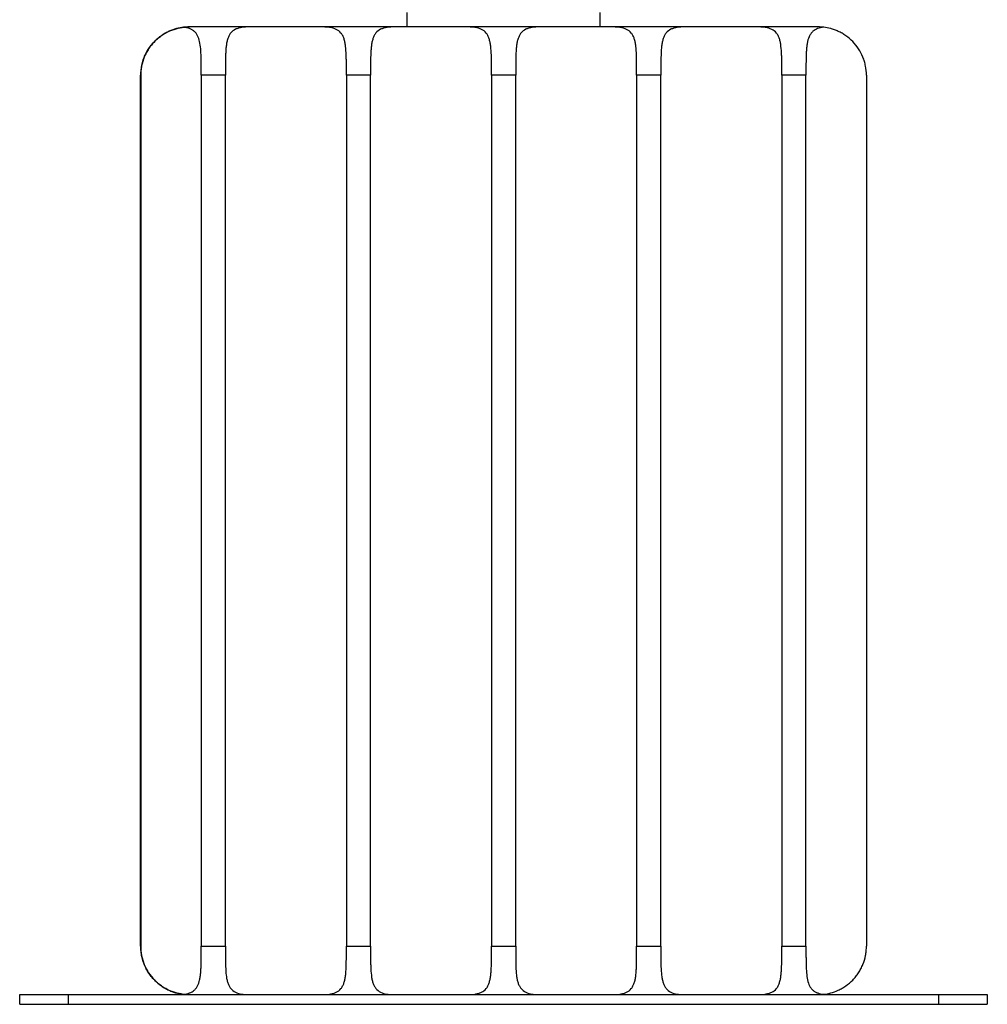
# Paper-space layout '_Izquierda' of a CAD drawing. Header units: millimetres. Extents: x 542 to 942, y -357 to 435.
# Tile 1 of 3: x 642 to 842, y -357 to -153. Entities that reach past the tile are written whole.
import ezdxf

# ---------------------------------------------------------------- set-up
doc = ezdxf.new("R2010")
doc.units = ezdxf.units.MM

psp = doc.layouts.new('_Izquierda')

# ---------------------------------------------------------------- linework, layer by layer
at = {"color": 7, "linetype": 'Continuous', "lineweight": 25}
for p, q in [((722, -151.9), (722, -154.9)), ((762, -154.9), (762, -151.9)), ((807.02, -154.9), (677.01, -154.9)), ((677.01, -154.9), (677.01, -154.9)), ((666.98, -344.9), (666.98, -164.9)), ((666.98, -164.9), (666.98, -164.9)), ((666.98, -164.9), (666.98, -344.9)), ((666.99, -344.9), (666.99, -164.9)), ((666.99, -164.9), (666.99, -164.9)), ((666.99, -164.9), (666.99, -344.9)), ((667, -344.9), (667, -164.9)), ((667, -164.9), (667, -164.9)), ((667, -164.9), (667, -344.9)), ((667.01, -344.9), (667.01, -164.9)), ((667.01, -164.9), (667.01, -164.9)), ((667.01, -164.9), (667.01, -344.9)), ((667.02, -344.9), (667.02, -164.9)), ((667.02, -164.9), (667.02, -164.9)), ((667.02, -164.9), (667.02, -344.9)), ((679.52, -164.9), (679.52, -344.9)), ((684.52, -164.9), (679.52, -164.9)), ((684.52, -344.9), (684.52, -164.9)), ((709.52, -164.9), (709.52, -344.9)), ((714.52, -164.9), (709.52, -164.9)), ((714.52, -344.9), (714.52, -164.9)), ((739.52, -164.9), (739.52, -344.9)), ((744.52, -164.9), (739.52, -164.9)), ((744.52, -344.9), (744.52, -164.9)), ((769.52, -164.9), (769.52, -344.9)), ((774.52, -164.9), (769.52, -164.9)), ((774.52, -344.9), (774.52, -164.9)), ((804.52, -164.9), (799.52, -164.9)), ((799.52, -164.9), (799.52, -344.9)), ((804.52, -344.9), (804.52, -164.9)), ((817.02, -164.9), (817.02, -344.9)), ((666.98, -344.9), (666.98, -344.9)), ((666.99, -344.9), (666.99, -344.9)), ((667, -344.9), (667, -344.9)), ((667.01, -344.9), (667.01, -344.9)), ((667.02, -344.9), (667.02, -344.9)), ((679.52, -344.9), (684.52, -344.9)), ((709.52, -344.9), (714.52, -344.9)), ((739.52, -344.9), (744.52, -344.9)), ((769.52, -344.9), (774.52, -344.9)), ((799.52, -344.9), (804.52, -344.9)), ((642, -356.9), (642, -354.9)), ((642, -354.9), (842, -354.9)), ((652, -354.9), (652, -356.9)), ((832, -356.9), (832, -354.9)), ((842, -354.9), (842, -356.9)), ((642, -356.9), (842, -356.9))]:
    psp.add_line(p, q, dxfattribs=at)
for centre, radius, start, end in [((677.02, -164.9), 9.99, 90, 96.6699), ((807.02, -164.91), 10.01, 83.3339, 90), ((677.02, -344.91), 9.99, 263.3301, 270), ((807.02, -344.9), 10.01, 270, 276.6661)]:
    psp.add_arc(centre, radius, start, end, dxfattribs=at)
for points, knots in [([(667.02, -164.9), (667.02, -164.18), (667.09, -163.47), (667.32, -162.42), (667.42, -162.08), (667.65, -161.39), (667.78, -161.05), (668.23, -160.08), (668.59, -159.47), (669.24, -158.61), (669.47, -158.33), (669.96, -157.81), (670.21, -157.57), (670.74, -157.11), (671.01, -156.9), (671.58, -156.51), (671.87, -156.32), (672.74, -155.84), (673.33, -155.59), (674.5, -155.21), (675.05, -155.08), (675.83, -154.97), (676.09, -154.94), (676.57, -154.91), (676.8, -154.9), (677.01, -154.9)], [0, 0, 0, 0, 0.125, 0.125, 0.1875, 0.1875, 0.25, 0.25, 0.375, 0.375, 0.4375, 0.4375, 0.5, 0.5, 0.5625, 0.5625, 0.625, 0.625, 0.75, 0.75, 0.875, 0.875, 0.9375, 0.9375, 1, 1, 1, 1]), ([(675.86, -154.97), (675.41, -155.02), (674.92, -155.11), (673.9, -155.39), (673.38, -155.57), (672.59, -155.93), (672.33, -156.07), (671.81, -156.36), (671.54, -156.53), (670.78, -157.06), (670.31, -157.46), (669.64, -158.15), (669.42, -158.39), (669.02, -158.89), (668.83, -159.15), (668.48, -159.69), (668.32, -159.96), (668.02, -160.53), (667.88, -160.83), (667.51, -161.73), (667.33, -162.34), (667.14, -163.29), (667.1, -163.61), (667.03, -164.26), (667.02, -164.58), (667.02, -164.9)], [0, 0, 0, 0, 0.125, 0.125, 0.25, 0.25, 0.3125, 0.3125, 0.375, 0.375, 0.5, 0.5, 0.5625, 0.5625, 0.625, 0.625, 0.6875, 0.6875, 0.75, 0.75, 0.875, 0.875, 0.9375, 0.9375, 1, 1, 1, 1]), ([(679.52, -164.9), (679.52, -164.25), (679.52, -163.61), (679.52, -162.67), (679.52, -162.36), (679.51, -161.74), (679.51, -161.43), (679.48, -160.54), (679.46, -159.97), (679.37, -158.9), (679.3, -158.39), (679.09, -157.48), (678.96, -157.07), (678.68, -156.54), (678.58, -156.37), (678.35, -156.07), (678.22, -155.94), (677.94, -155.7), (677.79, -155.59), (677.47, -155.4), (677.29, -155.32), (676.73, -155.11), (676.31, -155.03), (675.86, -154.97)], [0, 0, 0, 0, 0.125, 0.125, 0.1875, 0.1875, 0.25, 0.25, 0.375, 0.375, 0.5, 0.5, 0.625, 0.625, 0.6875, 0.6875, 0.75, 0.75, 0.8125, 0.8125, 0.875, 0.875, 1, 1, 1, 1]), ([(689.52, -154.9), (688.94, -154.9), (688.41, -154.93), (687.68, -155.04), (687.44, -155.09), (687, -155.22), (686.8, -155.3), (686.22, -155.58), (685.9, -155.83), (685.5, -156.31), (685.39, -156.49), (685.18, -156.88), (685.09, -157.1), (684.94, -157.55), (684.87, -157.8), (684.76, -158.32), (684.72, -158.59), (684.65, -159.16), (684.62, -159.46), (684.58, -160.07), (684.57, -160.39), (684.53, -161.37), (684.53, -162.05), (684.52, -163.11), (684.52, -163.46), (684.52, -164.18), (684.52, -164.54), (684.52, -164.9)], [0, 0, 0, 0, 0.125, 0.125, 0.1875, 0.1875, 0.25, 0.25, 0.375, 0.375, 0.4375, 0.4375, 0.5, 0.5, 0.5625, 0.5625, 0.625, 0.625, 0.6875, 0.6875, 0.75, 0.75, 0.875, 0.875, 0.9375, 0.9375, 1, 1, 1, 1]), ([(709.52, -164.9), (709.52, -164.18), (709.52, -163.47), (709.52, -162.42), (709.52, -162.08), (709.51, -161.39), (709.5, -161.05), (709.47, -160.08), (709.43, -159.47), (709.32, -158.61), (709.28, -158.33), (709.17, -157.81), (709.11, -157.57), (708.96, -157.11), (708.87, -156.9), (708.66, -156.51), (708.54, -156.32), (708.15, -155.84), (707.83, -155.59), (707.06, -155.21), (706.62, -155.08), (705.88, -154.97), (705.63, -154.94), (705.09, -154.91), (704.81, -154.9), (704.52, -154.9)], [0, 0, 0, 0, 0.125, 0.125, 0.1875, 0.1875, 0.25, 0.25, 0.375, 0.375, 0.4375, 0.4375, 0.5, 0.5, 0.5625, 0.5625, 0.625, 0.625, 0.75, 0.75, 0.875, 0.875, 0.9375, 0.9375, 1, 1, 1, 1]), ([(719.52, -154.9), (718.94, -154.9), (718.41, -154.93), (717.68, -155.04), (717.44, -155.09), (717, -155.22), (716.8, -155.3), (716.22, -155.58), (715.9, -155.83), (715.5, -156.31), (715.39, -156.49), (715.18, -156.88), (715.09, -157.1), (714.94, -157.55), (714.87, -157.8), (714.76, -158.32), (714.72, -158.59), (714.65, -159.16), (714.62, -159.46), (714.58, -160.07), (714.57, -160.39), (714.53, -161.37), (714.53, -162.05), (714.52, -163.11), (714.52, -163.46), (714.52, -164.18), (714.52, -164.54), (714.52, -164.9)], [0, 0, 0, 0, 0.125, 0.125, 0.1875, 0.1875, 0.25, 0.25, 0.375, 0.375, 0.4375, 0.4375, 0.5, 0.5, 0.5625, 0.5625, 0.625, 0.625, 0.6875, 0.6875, 0.75, 0.75, 0.875, 0.875, 0.9375, 0.9375, 1, 1, 1, 1]), ([(739.52, -164.9), (739.52, -164.18), (739.52, -163.47), (739.52, -162.42), (739.52, -162.08), (739.51, -161.39), (739.5, -161.05), (739.47, -160.08), (739.43, -159.47), (739.32, -158.61), (739.28, -158.33), (739.17, -157.81), (739.11, -157.57), (738.96, -157.11), (738.87, -156.9), (738.66, -156.51), (738.54, -156.32), (738.15, -155.84), (737.83, -155.59), (737.06, -155.21), (736.62, -155.08), (735.88, -154.97), (735.63, -154.94), (735.09, -154.91), (734.81, -154.9), (734.52, -154.9)], [0, 0, 0, 0, 0.125, 0.125, 0.1875, 0.1875, 0.25, 0.25, 0.375, 0.375, 0.4375, 0.4375, 0.5, 0.5, 0.5625, 0.5625, 0.625, 0.625, 0.75, 0.75, 0.875, 0.875, 0.9375, 0.9375, 1, 1, 1, 1]), ([(749.52, -154.9), (748.94, -154.9), (748.41, -154.93), (747.68, -155.04), (747.44, -155.09), (747, -155.22), (746.8, -155.3), (746.22, -155.58), (745.9, -155.83), (745.5, -156.31), (745.39, -156.49), (745.18, -156.88), (745.09, -157.1), (744.94, -157.55), (744.87, -157.8), (744.76, -158.32), (744.72, -158.59), (744.65, -159.16), (744.62, -159.46), (744.58, -160.07), (744.57, -160.39), (744.53, -161.37), (744.53, -162.05), (744.52, -163.11), (744.52, -163.46), (744.52, -164.18), (744.52, -164.54), (744.52, -164.9)], [0, 0, 0, 0, 0.125, 0.125, 0.1875, 0.1875, 0.25, 0.25, 0.375, 0.375, 0.4375, 0.4375, 0.5, 0.5, 0.5625, 0.5625, 0.625, 0.625, 0.6875, 0.6875, 0.75, 0.75, 0.875, 0.875, 0.9375, 0.9375, 1, 1, 1, 1]), ([(769.52, -164.9), (769.52, -164.18), (769.52, -163.47), (769.52, -162.42), (769.52, -162.08), (769.51, -161.39), (769.5, -161.05), (769.47, -160.08), (769.43, -159.47), (769.32, -158.61), (769.28, -158.33), (769.17, -157.81), (769.11, -157.57), (768.96, -157.11), (768.87, -156.9), (768.66, -156.51), (768.54, -156.32), (768.15, -155.84), (767.83, -155.59), (767.06, -155.21), (766.62, -155.08), (765.88, -154.97), (765.63, -154.94), (765.09, -154.91), (764.81, -154.9), (764.52, -154.9)], [0, 0, 0, 0, 0.125, 0.125, 0.1875, 0.1875, 0.25, 0.25, 0.375, 0.375, 0.4375, 0.4375, 0.5, 0.5, 0.5625, 0.5625, 0.625, 0.625, 0.75, 0.75, 0.875, 0.875, 0.9375, 0.9375, 1, 1, 1, 1]), ([(779.52, -154.9), (778.94, -154.9), (778.41, -154.93), (777.68, -155.04), (777.44, -155.09), (777, -155.22), (776.8, -155.3), (776.22, -155.58), (775.9, -155.83), (775.5, -156.31), (775.39, -156.49), (775.18, -156.88), (775.09, -157.1), (774.94, -157.55), (774.87, -157.8), (774.76, -158.32), (774.72, -158.59), (774.65, -159.16), (774.62, -159.46), (774.58, -160.07), (774.57, -160.39), (774.53, -161.37), (774.53, -162.05), (774.52, -163.11), (774.52, -163.46), (774.52, -164.18), (774.52, -164.54), (774.52, -164.9)], [0, 0, 0, 0, 0.125, 0.125, 0.1875, 0.1875, 0.25, 0.25, 0.375, 0.375, 0.4375, 0.4375, 0.5, 0.5, 0.5625, 0.5625, 0.625, 0.625, 0.6875, 0.6875, 0.75, 0.75, 0.875, 0.875, 0.9375, 0.9375, 1, 1, 1, 1]), ([(799.52, -164.9), (799.52, -164.18), (799.52, -163.47), (799.52, -162.42), (799.52, -162.08), (799.51, -161.39), (799.5, -161.05), (799.47, -160.08), (799.43, -159.47), (799.32, -158.61), (799.28, -158.33), (799.17, -157.81), (799.11, -157.57), (798.96, -157.11), (798.87, -156.9), (798.66, -156.51), (798.54, -156.32), (798.15, -155.84), (797.83, -155.59), (797.06, -155.21), (796.62, -155.08), (795.88, -154.97), (795.63, -154.94), (795.09, -154.91), (794.81, -154.9), (794.52, -154.9)], [0, 0, 0, 0, 0.125, 0.125, 0.1875, 0.1875, 0.25, 0.25, 0.375, 0.375, 0.4375, 0.4375, 0.5, 0.5, 0.5625, 0.5625, 0.625, 0.625, 0.75, 0.75, 0.875, 0.875, 0.9375, 0.9375, 1, 1, 1, 1]), ([(808.18, -154.97), (807.73, -155.02), (807.31, -155.11), (806.56, -155.39), (806.24, -155.57), (805.83, -155.93), (805.7, -156.07), (805.47, -156.36), (805.37, -156.53), (805.09, -157.06), (804.95, -157.46), (804.8, -158.15), (804.75, -158.39), (804.68, -158.89), (804.65, -159.15), (804.61, -159.69), (804.59, -159.96), (804.56, -160.53), (804.55, -160.83), (804.53, -161.73), (804.52, -162.34), (804.52, -163.29), (804.52, -163.61), (804.52, -164.26), (804.52, -164.58), (804.52, -164.9)], [0, 0, 0, 0, 0.125, 0.125, 0.25, 0.25, 0.3125, 0.3125, 0.375, 0.375, 0.5, 0.5, 0.5625, 0.5625, 0.625, 0.625, 0.6875, 0.6875, 0.75, 0.75, 0.875, 0.875, 0.9375, 0.9375, 1, 1, 1, 1]), ([(817.02, -164.9), (817.02, -164.25), (816.95, -163.61), (816.77, -162.67), (816.69, -162.36), (816.51, -161.74), (816.4, -161.43), (816.04, -160.54), (815.74, -159.97), (815.04, -158.9), (814.63, -158.39), (813.75, -157.48), (813.27, -157.07), (812.51, -156.54), (812.25, -156.37), (811.72, -156.07), (811.46, -155.94), (810.93, -155.7), (810.67, -155.59), (810.15, -155.4), (809.88, -155.32), (809.12, -155.11), (808.64, -155.03), (808.18, -154.97)], [0, 0, 0, 0, 0.125, 0.125, 0.1875, 0.1875, 0.25, 0.25, 0.375, 0.375, 0.5, 0.5, 0.625, 0.625, 0.6875, 0.6875, 0.75, 0.75, 0.8125, 0.8125, 0.875, 0.875, 1, 1, 1, 1]), ([(667.02, -344.9), (667.02, -345.55), (667.08, -346.19), (667.27, -347.14), (667.34, -347.45), (667.53, -348.07), (667.63, -348.38), (668, -349.27), (668.3, -349.84), (669, -350.91), (669.41, -351.42), (670.29, -352.33), (670.77, -352.73), (671.53, -353.27), (671.79, -353.43), (672.31, -353.73), (672.58, -353.87), (673.1, -354.11), (673.37, -354.22), (673.89, -354.41), (674.15, -354.49), (674.92, -354.7), (675.4, -354.78), (675.86, -354.84)], [0, 0, 0, 0, 0.125, 0.125, 0.1875, 0.1875, 0.25, 0.25, 0.375, 0.375, 0.5, 0.5, 0.625, 0.625, 0.6875, 0.6875, 0.75, 0.75, 0.8125, 0.8125, 0.875, 0.875, 1, 1, 1, 1]), ([(677.01, -354.9), (676.58, -354.9), (676.1, -354.88), (675.33, -354.76), (675.06, -354.72), (674.5, -354.59), (674.22, -354.51), (673.35, -354.23), (672.77, -353.98), (671.89, -353.5), (671.6, -353.32), (671.03, -352.92), (670.76, -352.71), (670.23, -352.26), (669.97, -352.01), (669.48, -351.49), (669.25, -351.22), (668.82, -350.65), (668.62, -350.35), (668.25, -349.74), (668.08, -349.42), (667.63, -348.43), (667.4, -347.76), (667.17, -346.7), (667.11, -346.34), (667.04, -345.63), (667.02, -345.27), (667.02, -344.9)], [0, 0, 0, 0, 0.125, 0.125, 0.1875, 0.1875, 0.25, 0.25, 0.375, 0.375, 0.4375, 0.4375, 0.5, 0.5, 0.5625, 0.5625, 0.625, 0.625, 0.6875, 0.6875, 0.75, 0.75, 0.875, 0.875, 0.9375, 0.9375, 1, 1, 1, 1]), ([(675.86, -354.84), (676.31, -354.78), (676.72, -354.7), (677.47, -354.42), (677.8, -354.24), (678.21, -353.88), (678.34, -353.74), (678.57, -353.44), (678.67, -353.28), (678.95, -352.75), (679.09, -352.34), (679.25, -351.66), (679.29, -351.42), (679.36, -350.92), (679.39, -350.66), (679.44, -350.12), (679.45, -349.85), (679.48, -349.27), (679.49, -348.98), (679.51, -348.08), (679.52, -347.47), (679.52, -346.52), (679.52, -346.2), (679.52, -345.55), (679.52, -345.23), (679.52, -344.9)], [0, 0, 0, 0, 0.125, 0.125, 0.25, 0.25, 0.3125, 0.3125, 0.375, 0.375, 0.5, 0.5, 0.5625, 0.5625, 0.625, 0.625, 0.6875, 0.6875, 0.75, 0.75, 0.875, 0.875, 0.9375, 0.9375, 1, 1, 1, 1]), ([(684.52, -344.9), (684.52, -345.63), (684.52, -346.34), (684.52, -347.39), (684.53, -347.73), (684.54, -348.42), (684.54, -348.75), (684.58, -349.73), (684.61, -350.34), (684.72, -351.2), (684.76, -351.48), (684.87, -352), (684.93, -352.24), (685.08, -352.69), (685.17, -352.91), (685.38, -353.3), (685.5, -353.48), (685.89, -353.97), (686.21, -354.22), (686.98, -354.6), (687.42, -354.72), (688.15, -354.84), (688.41, -354.86), (688.95, -354.9), (689.23, -354.9), (689.52, -354.9)], [0, 0, 0, 0, 0.125, 0.125, 0.1875, 0.1875, 0.25, 0.25, 0.375, 0.375, 0.4375, 0.4375, 0.5, 0.5, 0.5625, 0.5625, 0.625, 0.625, 0.75, 0.75, 0.875, 0.875, 0.9375, 0.9375, 1, 1, 1, 1]), ([(704.52, -354.9), (705.1, -354.9), (705.63, -354.88), (706.36, -354.76), (706.59, -354.72), (707.04, -354.59), (707.24, -354.51), (707.82, -354.23), (708.14, -353.98), (708.54, -353.5), (708.65, -353.32), (708.86, -352.92), (708.95, -352.71), (709.1, -352.26), (709.17, -352.01), (709.28, -351.49), (709.32, -351.22), (709.39, -350.65), (709.42, -350.35), (709.46, -349.74), (709.48, -349.42), (709.51, -348.43), (709.52, -347.76), (709.52, -346.7), (709.52, -346.34), (709.52, -345.63), (709.52, -345.27), (709.52, -344.9)], [0, 0, 0, 0, 0.125, 0.125, 0.1875, 0.1875, 0.25, 0.25, 0.375, 0.375, 0.4375, 0.4375, 0.5, 0.5, 0.5625, 0.5625, 0.625, 0.625, 0.6875, 0.6875, 0.75, 0.75, 0.875, 0.875, 0.9375, 0.9375, 1, 1, 1, 1]), ([(714.52, -344.9), (714.52, -345.63), (714.52, -346.34), (714.52, -347.39), (714.53, -347.73), (714.54, -348.42), (714.54, -348.75), (714.58, -349.73), (714.61, -350.34), (714.72, -351.2), (714.76, -351.48), (714.87, -352), (714.93, -352.24), (715.08, -352.69), (715.17, -352.91), (715.38, -353.3), (715.5, -353.48), (715.89, -353.97), (716.21, -354.22), (716.98, -354.6), (717.42, -354.72), (718.15, -354.84), (718.41, -354.86), (718.95, -354.9), (719.23, -354.9), (719.52, -354.9)], [0, 0, 0, 0, 0.125, 0.125, 0.1875, 0.1875, 0.25, 0.25, 0.375, 0.375, 0.4375, 0.4375, 0.5, 0.5, 0.5625, 0.5625, 0.625, 0.625, 0.75, 0.75, 0.875, 0.875, 0.9375, 0.9375, 1, 1, 1, 1]), ([(734.52, -354.9), (735.1, -354.9), (735.63, -354.88), (736.36, -354.76), (736.59, -354.72), (737.04, -354.59), (737.24, -354.51), (737.82, -354.23), (738.14, -353.98), (738.54, -353.5), (738.65, -353.32), (738.86, -352.92), (738.95, -352.71), (739.1, -352.26), (739.17, -352.01), (739.28, -351.49), (739.32, -351.22), (739.39, -350.65), (739.42, -350.35), (739.46, -349.74), (739.48, -349.42), (739.51, -348.43), (739.52, -347.76), (739.52, -346.7), (739.52, -346.34), (739.52, -345.63), (739.52, -345.27), (739.52, -344.9)], [0, 0, 0, 0, 0.125, 0.125, 0.1875, 0.1875, 0.25, 0.25, 0.375, 0.375, 0.4375, 0.4375, 0.5, 0.5, 0.5625, 0.5625, 0.625, 0.625, 0.6875, 0.6875, 0.75, 0.75, 0.875, 0.875, 0.9375, 0.9375, 1, 1, 1, 1]), ([(744.52, -344.9), (744.52, -345.63), (744.52, -346.34), (744.52, -347.39), (744.53, -347.73), (744.54, -348.42), (744.54, -348.75), (744.58, -349.73), (744.61, -350.34), (744.72, -351.2), (744.76, -351.48), (744.87, -352), (744.93, -352.24), (745.08, -352.69), (745.17, -352.91), (745.38, -353.3), (745.5, -353.48), (745.89, -353.97), (746.21, -354.22), (746.98, -354.6), (747.42, -354.72), (748.15, -354.84), (748.41, -354.86), (748.95, -354.9), (749.23, -354.9), (749.52, -354.9)], [0, 0, 0, 0, 0.125, 0.125, 0.1875, 0.1875, 0.25, 0.25, 0.375, 0.375, 0.4375, 0.4375, 0.5, 0.5, 0.5625, 0.5625, 0.625, 0.625, 0.75, 0.75, 0.875, 0.875, 0.9375, 0.9375, 1, 1, 1, 1]), ([(764.52, -354.9), (765.1, -354.9), (765.63, -354.88), (766.36, -354.76), (766.59, -354.72), (767.04, -354.59), (767.24, -354.51), (767.82, -354.23), (768.14, -353.98), (768.54, -353.5), (768.65, -353.32), (768.86, -352.92), (768.95, -352.71), (769.1, -352.26), (769.17, -352.01), (769.28, -351.49), (769.32, -351.22), (769.39, -350.65), (769.42, -350.35), (769.46, -349.74), (769.48, -349.42), (769.51, -348.43), (769.52, -347.76), (769.52, -346.7), (769.52, -346.34), (769.52, -345.63), (769.52, -345.27), (769.52, -344.9)], [0, 0, 0, 0, 0.125, 0.125, 0.1875, 0.1875, 0.25, 0.25, 0.375, 0.375, 0.4375, 0.4375, 0.5, 0.5, 0.5625, 0.5625, 0.625, 0.625, 0.6875, 0.6875, 0.75, 0.75, 0.875, 0.875, 0.9375, 0.9375, 1, 1, 1, 1]), ([(774.52, -344.9), (774.52, -345.63), (774.52, -346.34), (774.52, -347.39), (774.53, -347.73), (774.54, -348.42), (774.54, -348.75), (774.58, -349.73), (774.61, -350.34), (774.72, -351.2), (774.76, -351.48), (774.87, -352), (774.93, -352.24), (775.08, -352.69), (775.17, -352.91), (775.38, -353.3), (775.5, -353.48), (775.89, -353.97), (776.21, -354.22), (776.98, -354.6), (777.42, -354.72), (778.15, -354.84), (778.41, -354.86), (778.95, -354.9), (779.23, -354.9), (779.52, -354.9)], [0, 0, 0, 0, 0.125, 0.125, 0.1875, 0.1875, 0.25, 0.25, 0.375, 0.375, 0.4375, 0.4375, 0.5, 0.5, 0.5625, 0.5625, 0.625, 0.625, 0.75, 0.75, 0.875, 0.875, 0.9375, 0.9375, 1, 1, 1, 1]), ([(794.52, -354.9), (795.1, -354.9), (795.63, -354.88), (796.36, -354.76), (796.59, -354.72), (797.04, -354.59), (797.24, -354.51), (797.82, -354.23), (798.14, -353.98), (798.54, -353.5), (798.65, -353.32), (798.86, -352.92), (798.95, -352.71), (799.1, -352.26), (799.17, -352.01), (799.28, -351.49), (799.32, -351.22), (799.39, -350.65), (799.42, -350.35), (799.46, -349.74), (799.48, -349.42), (799.51, -348.43), (799.52, -347.76), (799.52, -346.7), (799.52, -346.34), (799.52, -345.63), (799.52, -345.27), (799.52, -344.9)], [0, 0, 0, 0, 0.125, 0.125, 0.1875, 0.1875, 0.25, 0.25, 0.375, 0.375, 0.4375, 0.4375, 0.5, 0.5, 0.5625, 0.5625, 0.625, 0.625, 0.6875, 0.6875, 0.75, 0.75, 0.875, 0.875, 0.9375, 0.9375, 1, 1, 1, 1]), ([(804.52, -344.9), (804.52, -345.55), (804.52, -346.19), (804.52, -347.14), (804.53, -347.45), (804.53, -348.07), (804.54, -348.38), (804.56, -349.27), (804.58, -349.84), (804.67, -350.91), (804.74, -351.42), (804.95, -352.33), (805.08, -352.73), (805.36, -353.27), (805.46, -353.43), (805.69, -353.73), (805.82, -353.87), (806.1, -354.11), (806.25, -354.22), (806.57, -354.41), (806.75, -354.49), (807.31, -354.7), (807.72, -354.78), (808.18, -354.84)], [0, 0, 0, 0, 0.125, 0.125, 0.1875, 0.1875, 0.25, 0.25, 0.375, 0.375, 0.5, 0.5, 0.625, 0.625, 0.6875, 0.6875, 0.75, 0.75, 0.8125, 0.8125, 0.875, 0.875, 1, 1, 1, 1]), ([(808.18, -354.84), (808.63, -354.78), (809.12, -354.7), (810.14, -354.42), (810.66, -354.24), (811.44, -353.88), (811.71, -353.74), (812.23, -353.44), (812.49, -353.28), (813.25, -352.75), (813.73, -352.34), (814.4, -351.66), (814.61, -351.42), (815.01, -350.92), (815.2, -350.66), (815.55, -350.12), (815.72, -349.85), (816.02, -349.27), (816.16, -348.98), (816.52, -348.08), (816.7, -347.47), (816.89, -346.52), (816.94, -346.2), (817, -345.55), (817.02, -345.23), (817.02, -344.9)], [0, 0, 0, 0, 0.125, 0.125, 0.25, 0.25, 0.3125, 0.3125, 0.375, 0.375, 0.5, 0.5, 0.5625, 0.5625, 0.625, 0.625, 0.6875, 0.6875, 0.75, 0.75, 0.875, 0.875, 0.9375, 0.9375, 1, 1, 1, 1])]:
    psp.add_open_spline(points, degree=3, knots=knots, dxfattribs=at)

doc.saveas('drawing.dxf')
